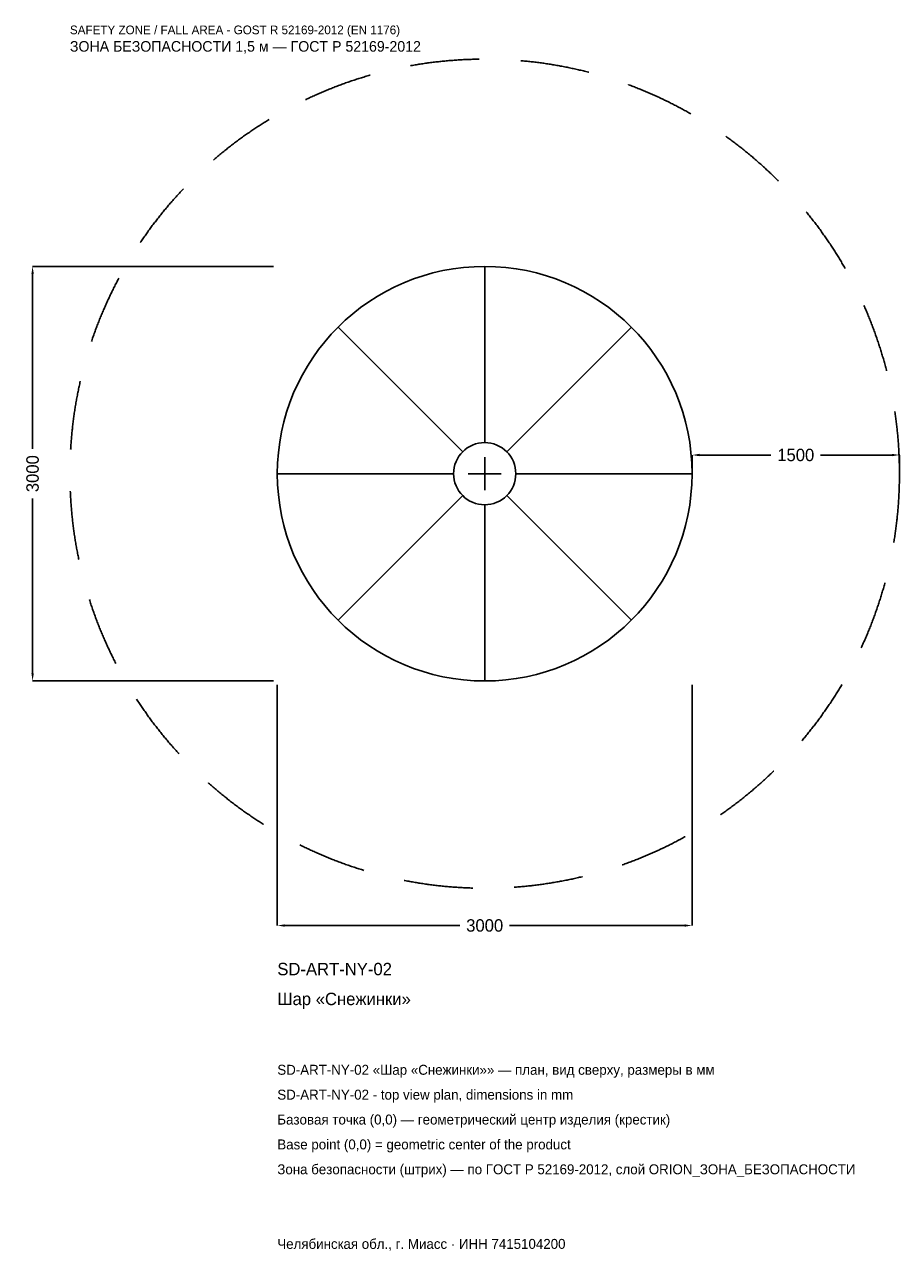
# Model space of a CAD drawing. Header units: metres. Extents: x -3328 to 3000, y -5629 to 3250.
import ezdxf

# ---------------------------------------------------------------- set-up
doc = ezdxf.new("R2010")
doc.units = ezdxf.units.M
doc.linetypes.add('DASHED', pattern=[800, 500, -300])
for name, color, linetype in [('ЗСК_ДАННЫЕ', 3, 'Continuous'), ('ЗСК_ЗОНА_БЕЗОПАСНОСТИ', 1, 'Continuous'), ('ЗСК_КОНТУР', 7, 'Continuous'), ('ЗСК_РАЗМЕРЫ', 8, 'Continuous')]:
    doc.layers.add(name, color=color, linetype=linetype)
doc.dimstyles.new('ORION', dxfattribs={"dimtxt": 90, "dimasz": 54, "dimexe": 1.25, "dimexo": 27, "dimtad": 1, "dimdec": 0, "dimcen": 2.5, "dimazin": 3, "dimtfac": 1, "dimtmove": 0, "dimatfit": 3})

# ---------------------------------------------------------------- blocks, each defined once
blk = doc.blocks.new('_CLOSEDFILLED')
at = {"color": 0, "linetype": 'BYBLOCK'}
blk.add_solid([(-1, 0.16), (0, 0), (-1, -0.16)], dxfattribs=at)
blk = doc.blocks.new('*D1')
for p, q in [((-1500, -1527), (-1500, -3270)), ((1500, -1527), (1500, -3270)), ((-1446, -3270), (-180, -3270)), ((180, -3270), (1446, -3270))]:
    blk.add_line(p, q)
at = {"layer": 'Defpoints'}
for p in [(-1500, -1500), (1500, -1500), (-1500, -3270)]:
    blk.add_point(p, dxfattribs=at)
at = {"layer": 'ЗСК_РАЗМЕРЫ', "xscale": 54, "yscale": 54, "rotation": 180}
blk.add_blockref('_CLOSEDFILLED', (-1500, -3270), dxfattribs=at)
at = {"layer": 'ЗСК_РАЗМЕРЫ', "xscale": 54, "yscale": 54}
blk.add_blockref('_CLOSEDFILLED', (1500, -3270), dxfattribs=at)
at = {"layer": 'ЗСК_РАЗМЕРЫ', "insert": (0, -3270), "char_height": 90, "attachment_point": 5}
blk.add_mtext('3000', dxfattribs=at)
blk = doc.blocks.new('*D2')
for p, q in [((-1527, 1500), (-3270, 1500)), ((-3270, 180), (-3270, 1446)), ((-3270, -1446), (-3270, -180)), ((-1527, -1500), (-3270, -1500))]:
    blk.add_line(p, q)
at = {"layer": 'Defpoints'}
for p in [(-1500, 1500), (-3270, -1500), (-1500, -1500)]:
    blk.add_point(p, dxfattribs=at)
at = {"layer": 'ЗСК_РАЗМЕРЫ', "xscale": 54, "yscale": 54}
for p, rotation in [((-3270, 1500), 90), ((-3270, -1500), 270)]:
    blk.add_blockref('_CLOSEDFILLED', p, dxfattribs=dict(at, rotation=rotation))
at = {"layer": 'ЗСК_РАЗМЕРЫ', "insert": (-3270, 0), "char_height": 90, "attachment_point": 5, "rotation": 90}
blk.add_mtext('3000', dxfattribs=at)
blk = doc.blocks.new('*D3')
for p, q in [((1500, 27), (1500, 135)), ((1554, 135), (2070, 135)), ((2430, 135), (2946, 135)), ((3000, 27), (3000, 135))]:
    blk.add_line(p, q)
at = {"layer": 'Defpoints'}
for p in [(1500, 135), (1500, 0), (3000, 0)]:
    blk.add_point(p, dxfattribs=at)
at = {"layer": 'ЗСК_РАЗМЕРЫ', "xscale": 54, "yscale": 54, "rotation": 180}
blk.add_blockref('_CLOSEDFILLED', (1500, 135), dxfattribs=at)
at = {"layer": 'ЗСК_РАЗМЕРЫ', "xscale": 54, "yscale": 54}
blk.add_blockref('_CLOSEDFILLED', (3000, 135), dxfattribs=at)
at = {"layer": 'ЗСК_РАЗМЕРЫ', "insert": (2250, 135), "char_height": 90, "attachment_point": 5}
blk.add_mtext('1500', dxfattribs=at)
blk = doc.blocks.new('ОРИОН SD-ART-NY-02 Шар Снежинки')
at = {"layer": 'ЗСК_ЗОНА_БЕЗОПАСНОСТИ', "linetype": 'DASHED'}
blk.add_circle((0, 0), 3000, dxfattribs=at)
at = {"layer": 'ЗСК_КОНТУР'}
for p, q in [((0, 225), (0, 1500)), ((-159.1, 159.1), (-1060.7, 1060.7)), ((159.1, 159.1), (1060.7, 1060.7)), ((-225, 0), (-1500, 0)), ((225, 0), (1500, 0)), ((-159.1, -159.1), (-1060.7, -1060.7)), ((159.1, -159.1), (1060.7, -1060.7)), ((0, -225), (0, -1500))]:
    blk.add_line(p, q, dxfattribs=at)
for radius in [1500, 225]:
    blk.add_circle((0, 0), radius, dxfattribs=at)
at = {"layer": 'ЗСК_РАЗМЕРЫ'}
for p, q in [((0, -120), (0, 120)), ((-120, 0), (120, 0))]:
    blk.add_line(p, q, dxfattribs=at)
at = {"layer": 'ЗСК_ДАННЫЕ'}
for tag, p in [('АРТИКУЛ', (-1500, -3630)), ('НАИМЕНОВАНИЕ', (-1500, -3846))]:
    blk.add_attdef(tag, p, '', height=90, dxfattribs=at)
at = {"layer": 'ЗСК_ДАННЫЕ', "flags": 1}
for tag, p in [('ПРОИЗВОДИТЕЛЬ', (-1500, -4062)), ('ТЕЛЕФОН', (-1500, -4278)), ('САЙТ', (-1500, -4710)), ('АДРЕС', (-1500, -4926)), ('РЕКВИЗИТЫ', (-1500, -5142)), ('ГАБАРИТЫ', (-1500, -5358)), ('ЗОНА_БЕЗОПАСНОСТИ', (-1500, -5574))]:
    blk.add_attdef(tag, p, '', height=90, dxfattribs=at)
at = {"layer": 'ЗСК_ЗОНА_БЕЗОПАСНОСТИ', "color": 1}
for s, height, p in [('SAFETY ZONE / FALL AREA - GOST R 52169-2012 (EN 1176)', 63, (-3000, 3180)), ('ЗОНА БЕЗОПАСНОСТИ 1,5 м — ГОСТ Р 52169-2012', 76.5, (-3000, 3054))]:
    blk.add_text(s, height=height, dxfattribs=at).set_placement(p)
at = {"layer": 'ЗСК_РАЗМЕРЫ'}
dim = blk.add_linear_dim(base=(-3270, -1500), p1=(-1500, -1500), p2=(-1500, 1500), angle=90, dimstyle='ORION', dxfattribs=at)
dim.commit()
dim.dimension.update_dxf_attribs({"geometry": '*D2', "text_midpoint": (-3270, 0)})
for base, p1, p2, picture, middle in [((1500, 135), (1500, 0), (3000, 0), '*D3', (2250, 135)), ((-1500, -3270), (-1500, -1500), (1500, -1500), '*D1', (0, -3270))]:
    dim = blk.add_linear_dim(base=base, p1=p1, p2=p2, dimstyle='ORION', dxfattribs=at)
    dim.commit()
    dim.dimension.update_dxf_attribs({"geometry": picture, "text_midpoint": middle})

msp = doc.modelspace()

# ---------------------------------------------------------------- block references
msp.add_blockref('ОРИОН SD-ART-NY-02 Шар Снежинки', (0, 0)).add_auto_attribs({'АРТИКУЛ': 'SD-ART-NY-02', 'НАИМЕНОВАНИЕ': 'Шар «Снежинки»'})

# ---------------------------------------------------------------- texts
at = {"layer": 'ЗСК_ДАННЫЕ', "color": 3}
for s, p in [('SD-ART-NY-02 «Шар «Снежинки»» — план, вид сверху, размеры в мм', (-1500, -4350)), ('SD-ART-NY-02 - top view plan, dimensions in mm', (-1500, -4530)), ('Челябинская обл., г. Миасс · ИНН 7415104200', (-1500, -5610))]:
    msp.add_text(s, height=72, dxfattribs=at).set_placement(p)
at = {"layer": 'ЗСК_ДАННЫЕ', "color": 7}
for s, p in [('Базовая точка (0,0) — геометрический центр изделия (крестик)', (-1500, -4710)), ('Base point (0,0) = geometric center of the product', (-1500, -4890))]:
    msp.add_text(s, height=72, dxfattribs=at).set_placement(p)
at = {"layer": 'ЗСК_ДАННЫЕ', "color": 1}
msp.add_text('Зона безопасности (штрих) — по ГОСТ Р 52169-2012, слой ORION_ЗОНА_БЕЗОПАСНОСТИ', height=72, dxfattribs=at).set_placement((-1500, -5070))

doc.saveas('drawing.dxf')
